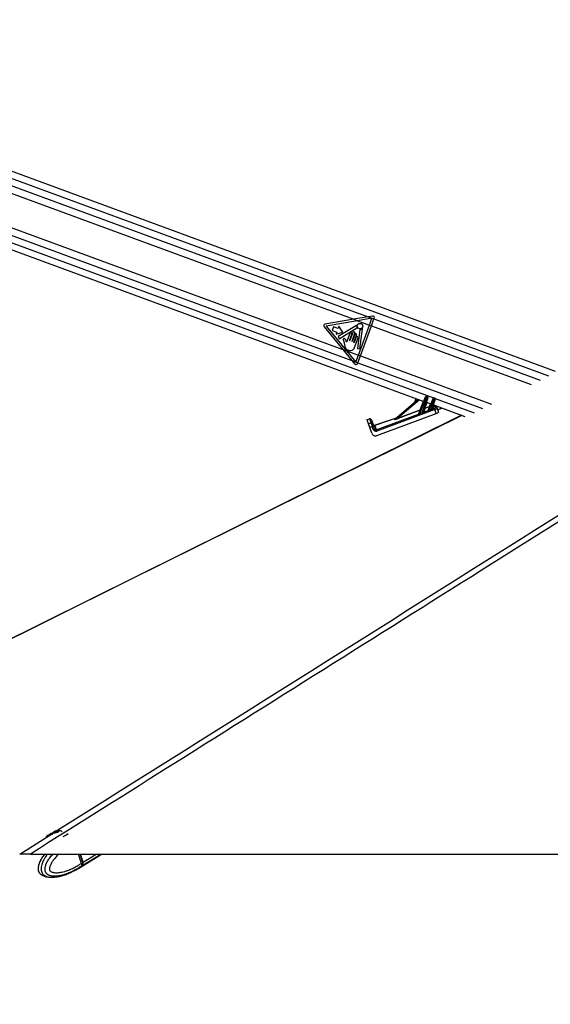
# Model space of a CAD drawing. Header units: millimetres. Extents: x 1684 to 18395, y 701 to 16538.
# Tile 23 of 61: x 4084 to 4892, y 5742 to 7240. Entities that reach past the tile are written whole.
import ezdxf

# ---------------------------------------------------------------- set-up
doc = ezdxf.new("R2010")
doc.units = ezdxf.units.MM
doc.header["$LTSCALE"] = 2
doc.layers.add('COMPONENT_GEOMETRY', color=7, linetype='Continuous')
doc.styles.add('SLDTEXTSTYLE0', font='TXT', dxfattribs={"width": 0.75})
doc.dimstyles.new('SLDDIMSTYLE1', dxfattribs={"dimtxt": 100, "dimasz": 6.604, "dimexe": 0, "dimexo": 0.0625, "dimgap": 25, "dimtad": 0, "dimtih": 1, "dimtoh": 1, "dimdec": 1, "dimrnd": 1e-09, "dimzin": 12, "dimdsep": 46, "dimtxsty": 'SLDTEXTSTYLE0', "dimsah": 1, "dimcen": 0.09, "dimadec": 0, "dimazin": 3, "dimtfac": 1, "dimtdec": 1, "dimtofl": 0, "dimtmove": 0, "dimatfit": 3, "dimfxl": 1, "dimfrac": 2, "dimtolj": 1, "dimtzin": 12, "dimarcsym": 0})

# ---------------------------------------------------------------- blocks, each defined once
blk = doc.blocks.new('_D_2')
at = {"layer": 'COMPONENT_GEOMETRY', "color": 7}
for p, q in [((7817.2, 5970.3), (7817.2, 3903.6)), ((7617.1, 3883.3), (7586.6, 3883.3)), ((7586.6, 3883.3), (7586.6, 3724.6)), ((8017.2, 3883.3), (8047.7, 3883.3)), ((8047.7, 3883.3), (8047.7, 3724.6)), ((7586.6, 3724.6), (7617.1, 3724.6)), ((8047.7, 3724.6), (8017.2, 3724.6)), ((7817.2, 1508.3), (7817.2, 3574.9)), ((3335.9, 1508.3), (7823.5, 1508.3))]:
    blk.add_line(p, q, dxfattribs=at)
for points in [[(7817.2, 5970.3), (7816.2, 5963.7), (7818.2, 5963.7)], [(7817.2, 1508.3), (7818.2, 1514.9), (7816.2, 1514.9)]]:
    blk.add_solid(points, dxfattribs=at)
at = {"layer": 'COMPONENT_GEOMETRY', "color": 7, "char_height": 100, "attachment_point": 1, "style": 'SLDTEXTSTYLE0'}
for s, insert in [('7\'3.83"', (7617.1, 3853.5)), ('2231', (7669.4, 3703.8))]:
    blk.add_mtext(s, dxfattribs=dict(at, insert=insert))

msp = doc.modelspace()

# ---------------------------------------------------------------- linework, layer by layer
at = {"color": 7, "linetype": 'Continuous', "lineweight": 25}
for p, q in [((4899.9, 6704.87), (3444.06, 7240.25)), ((3412.07, 7132.68), (4699.41, 6659.27)), ((3782.57, 7082.11), (4592.57, 6784.24)), ((3772.91, 7033.64), (4575.83, 6738.37)), ((4621.25, 6789.22), (4614.52, 6788.06)), ((4592.57, 6784.24), (4548.87, 6776.64)), ((4598.65, 6782), (4550.81, 6773.68)), ((4596.68, 6774.61), (4568.8, 6757.94)), ((4614.52, 6788.06), (4592.57, 6784.24)), ((4592.57, 6784.24), (4598.65, 6782)), ((4620.42, 6785.79), (4598.65, 6782)), ((4598.65, 6782), (4616.6, 6775.4)), ((4599.75, 6729.58), (4616.6, 6775.4)), ((4602.79, 6728.45), (4619.65, 6774.28)), ((4614.52, 6788.06), (4623.5, 6784.75)), ((4616.6, 6775.4), (4620.42, 6785.79)), ((4616.6, 6775.4), (4619.65, 6774.28)), ((4619.65, 6774.28), (4623.5, 6784.75)), ((4623.5, 6784.75), (4623.95, 6785.99)), ((4547.41, 6772.68), (4575.83, 6738.37)), ((4550.81, 6773.68), (4581.89, 6736.14)), ((4562.1, 6772.98), (4560.05, 6767.38)), ((4560.05, 6767.38), (4566.92, 6764.85)), ((4568.98, 6770.45), (4562.1, 6772.98)), ((4566.92, 6764.85), (4565.78, 6761.76)), ((4565.78, 6761.76), (4575.87, 6764.74)), ((4570.12, 6773.54), (4568.98, 6770.45)), ((4575.87, 6764.74), (4570.12, 6773.54)), ((4570.72, 6754.71), (4597.57, 6771.23)), ((4586.67, 6762.74), (4581.79, 6749.5)), ((4586.42, 6752.14), (4589.88, 6761.56)), ((4591.32, 6764.22), (4586.82, 6751.99)), ((4590.03, 6750.81), (4594.53, 6763.04)), ((4594.27, 6761.08), (4590.43, 6750.66)), ((4592.95, 6748.83), (4597.08, 6760.05)), ((4601.97, 6768.53), (4598.25, 6739.79)), ((4602.09, 6739.29), (4606.02, 6769.66)), ((4568.8, 6757.94), (4570.72, 6754.71)), ((4577.69, 6750.3), (4578.71, 6745.47)), ((4596.37, 6756.89), (4593.35, 6748.68)), ((4593.79, 6741.19), (4599.19, 6755.85)), ((4575.83, 6738.37), (4589.99, 6721.27)), ((4575.83, 6738.37), (4581.89, 6736.14)), ((4581.89, 6736.14), (4599.75, 6729.58)), ((4581.89, 6736.14), (4595.93, 6719.19)), ((4595.93, 6719.19), (4599.75, 6729.58)), ((4598.25, 6739.79), (4602.09, 6739.29)), ((4599.75, 6729.58), (4602.79, 6728.45)), ((4589.99, 6721.27), (4598.94, 6717.98)), ((4589.99, 6721.27), (4594.33, 6716.04)), ((4598.49, 6716.75), (4598.94, 6717.98)), ((4598.94, 6717.98), (4602.79, 6728.45)), ((4654.69, 6631.77), (4690.54, 6662.53)), ((4687.3, 6663.72), (4684.99, 6657.77)), ((4691.6, 6640.13), (4702.16, 6666.01)), ((4703.1, 6665.67), (4692.56, 6639.83)), ((4696.89, 6641.59), (4704.62, 6665.11)), ((4705.56, 6664.77), (4698.55, 6643.46)), ((4702.16, 6666.01), (4702.34, 6666.46)), ((4703.61, 6667.02), (4703.1, 6665.67)), ((4704.62, 6665.11), (4703.1, 6665.67)), ((4703.28, 6657.85), (4710.09, 6655.34)), ((4703.61, 6667.02), (4705.1, 6666.48)), ((4704.62, 6665.11), (4705.1, 6666.48)), ((4705.71, 6665.22), (4705.56, 6664.77)), ((4706.12, 6645.62), (4713.51, 6663.73)), ((4714.45, 6663.38), (4707.25, 6645.73)), ((4710.66, 6647.08), (4715.85, 6662.87)), ((4716.79, 6662.52), (4712.22, 6648.62)), ((4713.51, 6663.73), (4713.69, 6664.18)), ((4714.96, 6664.74), (4714.45, 6663.38)), ((4715.85, 6662.87), (4714.45, 6663.38)), ((4714.96, 6664.74), (4716.34, 6664.23)), ((4715.85, 6662.87), (4716.34, 6664.23)), ((4716.94, 6662.98), (4716.79, 6662.52)), ((4626.97, 6615.86), (4691.32, 6639.87)), ((4715.96, 6647.06), (4627.63, 6614.1)), ((4627.95, 6607.19), (4718.1, 6640.83)), ((4659.94, 6633.75), (4693.6, 6646.31)), ((4693.76, 6645.87), (4660.1, 6633.31)), ((4691.31, 6639.86), (4691.32, 6639.87)), ((4691.32, 6639.87), (4693.76, 6645.87)), ((4693.76, 6645.87), (4693.6, 6646.31)), ((4699.19, 6642.81), (4705.84, 6645.29)), ((4701.1, 6648.61), (4699.2, 6642.84)), ((4700.93, 6649.05), (4708.09, 6651.72)), ((4701.1, 6648.61), (4700.93, 6649.05)), ((4708.25, 6651.28), (4701.1, 6648.61)), ((4705.83, 6645.34), (4708.25, 6651.28)), ((4708.25, 6651.28), (4708.09, 6651.72)), ((4712.75, 6647.87), (4715.3, 6648.82)), ((4713.96, 6653.92), (4761.71, 6636.36)), ((4715.96, 6647.06), (4715.3, 6648.82)), ((4718.1, 6640.83), (4715.96, 6647.06)), ((4717.06, 6649.86), (4716.21, 6652.34)), ((4718.78, 6651.14), (4719.64, 6648.66)), ((4719.64, 6648.66), (4721.63, 6642.9)), ((4724.05, 6648.13), (4726.56, 6649.28)), ((4756.75, 6638.18), (3409.28, 5970.31)), ((4613.02, 6631.63), (4616.8, 6632.93)), ((4613.25, 6630.96), (4613.02, 6631.63)), ((4617.03, 6632.26), (4613.25, 6630.96)), ((4615.28, 6625.07), (4613.25, 6630.96)), ((4615.28, 6625.07), (4619.06, 6626.37)), ((4617.11, 6619.76), (4615.28, 6625.07)), ((4617.03, 6632.26), (4616.8, 6632.93)), ((4619.06, 6626.37), (4617.03, 6632.26)), ((4619.34, 6631.69), (4619.56, 6631.06)), ((4619.56, 6631.06), (4621.59, 6625.17)), ((4621.59, 6625.17), (4622.81, 6621.63)), ((4624.48, 6622.91), (4657.73, 6634.38)), ((4654.54, 6631.69), (4655.61, 6632.61)), ((4660.1, 6633.31), (4659.94, 6633.75)), ((4620.89, 6621.06), (4617.11, 6619.76)), ((4620.13, 6610.99), (4617.11, 6619.76)), ((4622.42, 6616.64), (4620.89, 6621.06)), ((4622.81, 6621.63), (4624.34, 6617.2)), ((4624.63, 6622.64), (4626.97, 6615.86)), ((4627.63, 6614.1), (4626.97, 6615.86)), ((4136.64, 6003.17), (4137.62, 6004.44)), ((4138.9, 6003.06), (4136.64, 6003.17)), ((4137.62, 6004.44), (4140.85, 6005.59)), ((4138.03, 6003.11), (4137.62, 6004.44)), ((4142.13, 6004.22), (4138.9, 6003.06)), ((4140.85, 6005.59), (4143.11, 6005.48)), ((4141.37, 6003.94), (4140.85, 6005.59)), ((4143.11, 6005.48), (4142.13, 6004.22)), ((4100.46, 5970.28), (6553.74, 5970.28)), ((4177.98, 5956.05), (4173.53, 5970.28)), ((4180.17, 5957.49), (4176.16, 5970.28)), ((4180.57, 5957.66), (4176.62, 5970.28)), ((4177.79, 5951.02), (4208.6, 5970.28)), ((4175.2, 5949.4), (4177.31, 5950.72)), ((4177.7, 5951.61), (4177.57, 5951.52)), ((4179.64, 5952.82), (4177.7, 5951.61)), ((4177.98, 5956.05), (4177.99, 5956.04)), ((4177.99, 5956.04), (4180.02, 5957.31)), ((4159.93, 5941.34), (4158.85, 5940.98)), ((4166.88, 5944.71), (4162.85, 5942.77)), ((4167.83, 5945.14), (4167.8, 5945.13))]:
    msp.add_line(p, q, dxfattribs=at)
at = {"color": 8, "linetype": 'Continuous', "lineweight": 25}
for p, q in [((3447.01, 7228.26), (4888.97, 6697.99)), ((3447.35, 7217.27), (4614.52, 6788.06)), ((3425.02, 7138.82), (4714.23, 6664.72)), ((3433.95, 7146.4), (4589.99, 6721.27)), ((4619.65, 6774.28), (4862.79, 6684.87)), ((4623.5, 6784.75), (4876.5, 6691.72)), ((4598.94, 6717.98), (4788.72, 6648.19)), ((4602.79, 6728.45), (4802.55, 6655)), ((4692.59, 6661.78), (4659.94, 6633.75)), ((4693.6, 6646.31), (4698.95, 6659.44)), ((4703.77, 6657.67), (4700.93, 6649.05)), ((4708.09, 6651.72), (4709.64, 6655.51)), ((4716.88, 6663.75), (4776.03, 6642)), ((4714.72, 6653.64), (4712.87, 6648)), ((4657.09, 6633.83), (4624.63, 6622.64)), ((4084.08, 5970.28), (4134.16, 6001.76)), ((4180.02, 5957.31), (4175.96, 5970.28)), ((4180.17, 5953.15), (4207.57, 5970.28)), ((4180.57, 5957.66), (4200.76, 5970.28))]:
    msp.add_line(p, q, dxfattribs=at)
at = {"color": 8, "linetype": 'Continuous', "lineweight": 25, "flags": 128}
msp.add_lwpolyline([(4757.33, 6637.97), (4467.91, 6494.5), (4245.92, 6384.47), (4023.92, 6274.43), (3579.92, 6054.36), (3410.3, 5970.28)], dxfattribs=at)
at = {"color": 7, "linetype": 'Continuous', "lineweight": 25, "flags": 128}
for points in [[(4125.66, 5997.47), (4124.27, 5996.07), (4124.14, 5995.9)], [(4136.54, 6002.41), (4137.98, 6002.5), (4139.71, 6002.87), (4141.46, 6003.46), (4142.97, 6004.18), (4144.01, 6004.92), (4144.42, 6005.57), (4144.14, 6006.04), (4143.21, 6006.24), (4141.77, 6006.15), (4140.04, 6005.79), (4138.29, 6005.2), (4136.78, 6004.48), (4135.74, 6003.73), (4135.33, 6003.08), (4135.61, 6002.62), (4136.54, 6002.41)], [(4177.55, 5950.87), (4178.63, 5951.61), (4180.17, 5953.15)], [(4180.17, 5957.49), (4180.17, 5957.48), (4180.17, 5957.45), (4180.14, 5957.41), (4180.09, 5957.36), (4180.02, 5957.31)]]:
    msp.add_lwpolyline(points, dxfattribs=at)
at = {"color": 7, "linetype": 'Continuous', "lineweight": 25}
msp.add_circle((4602.2, 6773.81), 4.08, dxfattribs=at)
for centre, radius, start, end in [((4621.67, 6786.83), 2.43, 339.80946, 99.86715), ((4549.29, 6774.24), 2.43, 99.86715, 219.63169), ((4596.89, 6774.26), 0.406, 355.1411, 120.87125), ((4602.2, 6773.81), 4.93, 175.1411, 204.68225), ((4588.27, 6762.15), 1.71, 339.80946, 159.80946), ((4592.92, 6763.63), 1.71, 339.80946, 159.80946), ((4595.67, 6760.57), 1.5, 339.80946, 159.80946), ((4597.36, 6771.58), 0.406, 301.60853, 24.68225), ((4602.37, 6768.48), 0.406, 91.84364, 172.62763), ((4602.2, 6773.81), 4.93, 271.84364, 309.84376), ((4605.62, 6769.71), 0.406, 352.62763, 129.84376), ((4586.62, 6752.07), 0.214, 159.80946, 339.80946), ((4590.23, 6750.74), 0.214, 159.80946, 339.80946), ((4593.15, 6748.75), 0.214, 159.80946, 339.80946), ((4597.78, 6756.37), 1.5, 339.80946, 159.80946), ((4596.2, 6717.59), 2.43, 219.63169, 339.80946), ((4700.16, 6659.11), 7.19, 65.82236, 73.79656), ((4703.27, 6666.08), 1, 69.80946, 157.80946), ((4702.61, 6658.21), 7.19, 65.82236, 73.79656), ((4704.76, 6665.54), 1, 341.80946, 69.80946), ((4711.51, 6656.83), 7.19, 65.82236, 73.79656), ((4714.62, 6663.8), 1, 69.80946, 157.80946), ((4713.85, 6655.97), 7.19, 65.82236, 73.79656), ((4715.99, 6663.29), 1, 341.80946, 69.80946), ((4691.16, 6640.31), 0.475, 288.05245, 337.57444), ((4691.16, 6640.33), 0.481, 288.63642, 337.63578), ((4708.59, 6646.38), 17.32, 202.24759, 203.20082), ((4695.05, 6649.56), 3.55, 245.89877, 253.72014), ((4693.61, 6646.33), 0.481, 288.63642, 337.63578), ((4712.29, 6647.8), 16.61, 201.98592, 203.07365), ((4699.03, 6643.29), 0.508, 165.02205, 287.74418), ((4699.03, 6643.31), 0.501, 163.0771, 289.61719), ((4700.93, 6649.08), 0.501, 163.0771, 289.61719), ((4701.94, 6652.53), 3.63, 245.74212, 253.87679), ((4705.68, 6645.8), 0.481, 288.63642, 337.63578), ((4705.65, 6645.77), 0.509, 291.55262, 336.803), ((4721.1, 6651.19), 14.89, 201.53304, 202.94464), ((4709.54, 6654.96), 3.55, 245.89877, 253.72014), ((4708.1, 6651.73), 0.481, 288.63642, 337.63578), ((4724.01, 6652.31), 14.33, 201.41243, 202.93497), ((4712.65, 6648.39), 0.533, 171.15523, 280.8258), ((4712.7, 6648.47), 0.501, 163.0771, 289.61719), ((4716.91, 6650.48), 1.99, 19.47997, 110.86185), ((4717.77, 6648), 1.99, 19.47997, 110.86185), ((4617.45, 6631.04), 2, 19.02327, 109.02327), ((4617.69, 6630.39), 1.98, 19.53828, 109.52918), ((4619.72, 6624.5), 1.98, 19.53828, 109.52918), ((4654.43, 6632.08), 0.403, 285.6314, 310.54217), ((4655.51, 6633), 0.403, 285.6314, 310.54217), ((4624.93, 6610.86), 10.97, 101.15143, 111.63519), ((4623.83, 6624.8), 2, 199.02327, 289.02327), ((4623.92, 6624.49), 1.99, 199.47997, 290.86185), ((4626.46, 6606.44), 10.97, 101.15143, 111.63519), ((4147.61, 5968.93), 36.01, 111.44861, 127.55484), ((4142.6, 5995.63), 10.63, 128.44741, 162.8048), ((4142.6, 5995.63), 10.63, 53.58723, 86.35079), ((4139.49, 6022.7), 27.93, 292.4902, 310.74366), ((4175.97, 5955.8), 4.96, 327.68813, 21.99579)]:
    msp.add_arc(centre, radius, start, end, dxfattribs=at)
at = {"color": 8, "linetype": 'Continuous', "lineweight": 25}
for centre, radius, start, end in [((4714.58, 6654.18), 0.511, 224.20153, 275.41738), ((4170.21, 5957.35), 9.39, 302.17479, 321.63836)]:
    msp.add_arc(centre, radius, start, end, dxfattribs=at)
at = {"color": 7, "linetype": 'Continuous', "lineweight": 25}
for centre, major_axis, ratio, start_param, end_param in [((4776.91, 6669.69), (103.01, 38.37), 0.0227344, 2.4518242, 2.5216581), ((4776.91, 6669.71), (103.01, 38.38), 0.0181876, 2.4518193, 2.5216531), ((4697.23, 6642.62), (1.33, 0.88), 0.1413197, 6.0198681, 6.1050657), ((4697.4, 6642.16), (1.8, 0.71), 0.1362995, 6.0850685, 6.1702661), ((4707.75, 6646.07), (1.92, 0.76), 0.1279519, 3.0195311, 3.2135318), ((4707.57, 6646.53), (1.45, 0.96), 0.1251415, 2.9604894, 3.1544901), ((4776.91, 6669.69), (103.01, 38.37), 0.0227344, 2.2607813, 2.3049304), ((4776.91, 6669.71), (103.01, 38.38), 0.0181876, 2.2607764, 2.3049254), ((4710.89, 6647.78), (1.33, 0.88), 0.1413197, 5.7955305, 6.1050657), ((4711.07, 6647.32), (1.8, 0.71), 0.1362995, 5.8607309, 6.1702661), ((4715.19, 6649.16), (1.87, 0.7), 0.177897, 4.7065772, 6.2785295), ((4715.87, 6647.31), (3.76, 1.35), 0.0660033, 4.710393, 6.2823453), ((4717.88, 6641.5), (3.75, 1.4), 0.177897, 4.7065772, 6.2785295), ((4730.14, 6648.88), (9.37, 3.51), 0.177897, 2.2100101, 3.1369368), ((4620.98, 6620.8), (-1.96, 5.67), 0.0003891, 0.1882216, 1.5247934), ((4661.37, 6634.26), (6.9, 2.67), 0.0588183, 2.9766642, 4.504268), ((4661.2, 6634.72), (6.58, 3.05), 0.0492954, 2.9686756, 4.4962794), ((4659.66, 6634.11), (4.09, 1.56), 0.0595806, 2.7223569, 2.9772863), ((4625.81, 6612.94), (-2.03, 5.8), 0.976801, 1.5664132, 3.1619593), ((4626.2, 6617.94), (-1.35, 3.87), 0.976801, 1.5664132, 3.1619593), ((4626.23, 6617.85), (-0.7, 2.01), 0.9409984, 1.5674146, 3.1629607), ((4631, 6604.01), (-6.52, 18.91), 0.0141088, 6.1068705, 6.2831853), ((4165.87, 5969.22), (-11.38, 18.54), 0.63517, 3.1467405, 3.3720422), ((4175.84, 5957.34), (-3.14, 5.11), 0.6360672, 3.3716747, 4.3342255)]:
    msp.add_ellipse(centre, major_axis=major_axis, ratio=ratio, start_param=start_param, end_param=end_param, dxfattribs=at)
at = {"color": 8, "linetype": 'Continuous', "lineweight": 25}
for centre, major_axis, ratio, start_param, end_param in [((4727.45, 6656.53), (11.24, 4.21), 0.177897, 2.8705189, 3.1369368), ((4728.14, 6654.69), (9.35, 3.56), 0.2225987, 2.7969828, 3.13447)]:
    msp.add_ellipse(centre, major_axis=major_axis, ratio=ratio, start_param=start_param, end_param=end_param, dxfattribs=at)
at = {"color": 7, "linetype": 'Continuous', "lineweight": 25}
for points, knots in [([(6036.8, 7188.78), (5945.54, 7131.22), (5694.35, 6972.78), (5122.33, 6612.89), (4568.08, 6264.31), (4174.01, 6016.52), (4100.46, 5970.28)], [0, 0, 0, 0, 0.1416012, 0.3897718, 0.8861157, 1, 1, 1, 1]), ([(4579.14, 6754.25), (4578.92, 6754.42), (4578.46, 6754.76), (4577.75, 6754.83), (4577.3, 6754.64), (4576.98, 6754.36), (4576.75, 6753.86), (4576.71, 6753.22), (4577.14, 6752.05), (4577.44, 6751.08), (4577.69, 6750.3)], [0, 0, 0, 0, 0.12715539, 0.25299828, 0.2998279, 0.34628868, 0.44215945, 0.53776619, 0.63046803, 1, 1, 1, 1]), ([(4578.71, 6745.47), (4578.88, 6744.58), (4579.23, 6742.79), (4580.28, 6740.22), (4582.35, 6738.33), (4584.82, 6737.13), (4587.54, 6736.54), (4590.29, 6736.94), (4592.65, 6738.6), (4593.4, 6740.31), (4593.79, 6741.19)], [0, 0, 0, 0, 0.12464346, 0.24934985, 0.37283906, 0.49864479, 0.6230839, 0.74897643, 0.86893978, 1, 1, 1, 1]), ([(4581.03, 6751.48), (4580.78, 6752.1), (4580.35, 6753.16), (4579.5, 6753.93), (4579.14, 6754.25)], [0, 0, 0, 0, 0.5752438, 1, 1, 1, 1]), ([(4581.57, 6749.69), (4581.44, 6750.04), (4581.22, 6750.62), (4581.08, 6751.23), (4581.03, 6751.48)], [0, 0, 0, 0, 0.592397, 1, 1, 1, 1]), ([(4581.79, 6749.5), (4581.79, 6749.5), (4581.75, 6749.52), (4581.66, 6749.57), (4581.6, 6749.65), (4581.57, 6749.69)], [0, 0, 0, 0, 0.01509855, 0.48600986, 1, 1, 1, 1]), ([(4692.67, 6639.56), (4692.55, 6639.52), (4692.34, 6639.44), (4692.02, 6639.41), (4691.73, 6639.45), (4691.49, 6639.56), (4691.37, 6639.66), (4691.3, 6639.77), (4691.3, 6639.82), (4691.31, 6639.86)], [0, 0, 0, 0, 0.1677551, 0.3094261, 0.4421052, 0.5973632, 0.7692312, 0.8002226, 1, 1, 1, 1]), ([(4691.6, 6640.13), (4691.59, 6640.08), (4691.58, 6639.98), (4691.69, 6639.8), (4691.86, 6639.67), (4692, 6639.64), (4692.13, 6639.64), (4692.21, 6639.66), (4692.38, 6639.71), (4692.47, 6639.77), (4692.56, 6639.83)], [0, 0, 0, 0, 0.2158633, 0.4289558, 0.5802581, 0.6862162, 0.7010964, 0.8134316, 0.8319841, 1, 1, 1, 1]), ([(4696.89, 6641.59), (4697.06, 6641.72), (4697.54, 6642.11), (4698.01, 6642.71), (4698.36, 6643.16), (4698.49, 6643.35), (4698.53, 6643.41), (4698.54, 6643.42)], [0, 0, 0, 0, 0.23895244, 0.67468883, 0.8398778, 0.95716121, 1, 1, 1, 1]), ([(4699.19, 6642.81), (4699.17, 6642.8), (4699.13, 6642.75), (4698.96, 6642.59), (4698.49, 6642.22), (4697.85, 6641.71), (4697.24, 6641.41), (4697.01, 6641.3)], [0, 0, 0, 0, 0.0443469, 0.1614893, 0.3224146, 0.7494638, 1, 1, 1, 1]), ([(4707.39, 6645.39), (4707.27, 6645.34), (4707.02, 6645.26), (4706.63, 6645.18), (4706.25, 6645.18), (4705.96, 6645.24), (4705.88, 6645.27), (4705.84, 6645.29)], [0, 0, 0, 0, 0.1896653, 0.387972, 0.5975579, 0.804387, 1, 1, 1, 1]), ([(4706.12, 6645.56), (4706.15, 6645.54), (4706.19, 6645.51), (4706.32, 6645.47), (4706.46, 6645.45), (4706.57, 6645.45), (4706.76, 6645.49), (4706.98, 6645.57), (4707.16, 6645.67), (4707.25, 6645.73)], [0, 0, 0, 0, 0.20401801, 0.36836347, 0.40895504, 0.56256989, 0.60852773, 0.80270533, 1, 1, 1, 1]), ([(4710.66, 6647.08), (4710.84, 6647.21), (4711.26, 6647.53), (4711.71, 6648.02), (4712.02, 6648.35), (4712.1, 6648.45), (4712.12, 6648.48)], [0, 0, 0, 0, 0.2922663, 0.7286182, 0.93734, 1, 1, 1, 1]), ([(4712.75, 6647.87), (4712.72, 6647.85), (4712.61, 6647.77), (4712.21, 6647.49), (4711.59, 6647.08), (4711.04, 6646.83), (4710.81, 6646.72)], [0, 0, 0, 0, 0.0628274, 0.2676698, 0.6966282, 1, 1, 1, 1]), ([(4100.46, 5970.28), (4099.02, 5970.28), (4096.1, 5970.28), (4092.29, 5970.28), (4089.05, 5970.28), (4086.75, 5970.28), (4085.11, 5970.28), (4084.42, 5970.28), (4084.08, 5970.28)], [0, 0, 0, 0, 0.1826783, 0.3707298, 0.5475769, 0.7300427, 0.8641936, 1, 1, 1, 1]), ([(4122.1, 5970.28), (4121.3, 5969.3), (4119.6, 5967.24), (4117.28, 5963.77), (4115.23, 5960.04), (4113.77, 5956.54), (4112.79, 5953.46), (4112.16, 5950.76), (4111.95, 5948.16), (4112.16, 5945.68), (4112.78, 5943.55), (4113.76, 5941.7), (4114.99, 5940.3), (4116.39, 5939.06), (4117.42, 5938.48), (4117.99, 5938.16)], [0, 0, 0, 0, 0.1144452, 0.2423771, 0.3595726, 0.4699017, 0.5474603, 0.6147461, 0.6810241, 0.7423736, 0.8000987, 0.8477613, 0.9002968, 0.9445918, 1, 1, 1, 1]), ([(4118.29, 5938.01), (4117.95, 5938.19), (4116.91, 5938.74), (4115.32, 5940.03), (4114.01, 5941.8), (4113.05, 5943.92), (4112.48, 5946.47), (4112.56, 5949.53), (4113.01, 5952.27), (4113.62, 5954.56), (4114.3, 5956.52), (4115.12, 5958.55), (4116.14, 5960.71), (4117.29, 5962.85), (4118.44, 5964.78), (4119.57, 5966.53), (4120.88, 5968.43), (4121.82, 5969.64), (4122.31, 5970.28)], [0, 0, 0, 0, 0.0385661, 0.116994, 0.1896802, 0.2212749, 0.2967172, 0.3764558, 0.4374457, 0.4994498, 0.5545624, 0.5977119, 0.6724765, 0.7483386, 0.7990567, 0.8632058, 0.9275131, 1, 1, 1, 1]), ([(4177.99, 5956.04), (4178.08, 5955.74), (4178.26, 5955.13), (4178.37, 5954.25), (4178.37, 5953.41), (4178.24, 5952.7), (4178.02, 5952.11), (4177.83, 5951.78), (4177.71, 5951.62), (4177.7, 5951.61)], [0, 0, 0, 0, 0.1727117, 0.3504341, 0.523145, 0.7008597, 0.8420721, 0.9859711, 1, 1, 1, 1]), ([(4119.71, 5937.39), (4119.3, 5937.54), (4118.73, 5937.75), (4118.17, 5938.06), (4118.01, 5938.15)], [0, 0, 0, 0, 0.7133373, 1, 1, 1, 1]), ([(4118.33, 5938.08), (4119.1, 5937.68), (4121.44, 5936.44), (4124.69, 5935.52), (4127.02, 5935.36), (4127.72, 5935.32)], [0, 0, 0, 0, 0.255869, 0.7784997, 1, 1, 1, 1]), ([(4133.05, 5934.85), (4135.85, 5935.02), (4140.95, 5935.33), (4146.96, 5936.76), (4150.97, 5937.94), (4153.27, 5938.71), (4155.51, 5939.53), (4157.3, 5940.2), (4158.59, 5940.77), (4158.88, 5940.9)], [0, 0, 0, 0, 0.3101749, 0.5646111, 0.6914731, 0.7792846, 0.8371049, 0.9628149, 1, 1, 1, 1]), ([(4159.93, 5941.34), (4160.26, 5941.5), (4160.91, 5941.82), (4161.9, 5942.32), (4162.53, 5942.62), (4162.81, 5942.75), (4162.85, 5942.77)], [0, 0, 0, 0, 0.320917, 0.6423854, 0.9503785, 1, 1, 1, 1]), ([(4166.88, 5944.71), (4167.1, 5944.81), (4167.53, 5945.03), (4167.84, 5945.16), (4167.83, 5945.15), (4167.82, 5945.14)], [0, 0, 0, 0, 0.3857357, 0.7707109, 1, 1, 1, 1]), ([(4167.83, 5945.15), (4167.95, 5945.21), (4170.47, 5946.47), (4172.89, 5947.97), (4175.21, 5949.41)], [0, 0, 0, 0, 0.0454832, 1, 1, 1, 1])]:
    msp.add_open_spline(points, degree=3, knots=knots, dxfattribs=at)
at = {"color": 8, "linetype": 'Continuous', "lineweight": 25}
for points, knots in [([(4140.83, 6005.95), (4399.42, 6168.51), (4797.69, 6418.88), (5335.74, 6757.13), (5659.73, 6960.82), (5888.62, 7104.72), (5977.76, 7160.76), (6022.33, 7188.78)], [0, 0, 0, 0, 0.41246918, 0.63526899, 0.85806882, 0.9290344, 1, 1, 1, 1]), ([(4126.55, 5970.28), (4126.36, 5970.03), (4125.65, 5969.13), (4124.22, 5967.13), (4122.72, 5964.84), (4121.46, 5962.7), (4120.46, 5960.86), (4119.54, 5958.97), (4118.58, 5956.7), (4117.61, 5953.93), (4116.74, 5950.14), (4116.66, 5945.98), (4117.59, 5942.45), (4118.94, 5940.21), (4120.49, 5938.55), (4122.11, 5937.33), (4123.96, 5936.39), (4125.95, 5935.68), (4127.77, 5935.26), (4129.46, 5935.02), (4131.13, 5934.87), (4132.33, 5934.86), (4133.06, 5934.85)], [0, 0, 0, 0, 0.01941794, 0.07186213, 0.15077514, 0.18522237, 0.21974356, 0.27405015, 0.30699998, 0.35998569, 0.4381149, 0.51694012, 0.57561791, 0.63421746, 0.67006085, 0.72110643, 0.77170982, 0.81661083, 0.87507047, 0.90981901, 0.94465759, 1, 1, 1, 1]), ([(4177.57, 5951.52), (4177.57, 5951.52), (4176.09, 5950.54), (4173.08, 5948.64), (4169, 5946.31), (4165.37, 5944.42), (4162.2, 5942.9), (4159.01, 5941.5), (4155.32, 5940.06), (4151.89, 5938.91), (4148.76, 5938.04), (4146.04, 5937.39), (4142.94, 5936.81), (4140.02, 5936.5), (4137.61, 5936.41), (4135.74, 5936.44), (4133.87, 5936.6), (4132.09, 5936.89), (4130.42, 5937.31), (4129.08, 5937.8), (4127.97, 5938.34), (4127.09, 5938.85), (4126.24, 5939.46), (4125.39, 5940.22), (4124.57, 5941.15), (4123.86, 5942.24), (4123.29, 5943.49), (4122.88, 5944.88), (4122.64, 5946.46), (4122.61, 5948.12), (4122.84, 5950.51), (4123.4, 5952.7), (4124.13, 5954.72), (4124.67, 5956.01), (4125.5, 5957.78), (4126.68, 5959.91), (4128.24, 5962.35), (4130.06, 5964.89), (4132.16, 5967.48), (4133.78, 5969.33), (4134.66, 5970.22), (4134.72, 5970.28)], [0, 0, 0, 0, 0.0000011, 0.0597921, 0.1196747, 0.160025, 0.2004065, 0.2408912, 0.2814156, 0.3393745, 0.3684288, 0.3975082, 0.4394931, 0.4816093, 0.5043352, 0.5271012, 0.5500248, 0.5730243, 0.5927598, 0.612607, 0.6244551, 0.6363528, 0.6484511, 0.6606469, 0.674517, 0.6886776, 0.7008285, 0.7151476, 0.7299659, 0.7451564, 0.7607189, 0.7959994, 0.8079843, 0.8221037, 0.8362677, 0.8648246, 0.89396, 0.9232093, 0.9602327, 0.9973729, 1, 1, 1, 1]), ([(4143.76, 5970.28), (4143.17, 5969.71), (4141.77, 5968.38), (4139.64, 5966.14), (4137.37, 5963.55), (4135.44, 5961.09), (4133.84, 5958.8), (4132.52, 5956.72), (4131.31, 5954.5), (4130.36, 5952.41), (4129.7, 5950.47), (4129.37, 5949.05), (4129.24, 5947.89), (4129.24, 5947.14), (4129.32, 5946.49), (4129.47, 5946), (4129.7, 5945.51), (4130.01, 5945.05), (4130.61, 5944.39), (4131.52, 5943.71), (4132.72, 5943.09), (4133.97, 5942.63), (4135.88, 5942.14), (4138.5, 5941.82), (4141.75, 5941.85), (4144.98, 5942.17), (4148.57, 5942.81), (4152.58, 5943.83), (4157.56, 5945.46), (4163.07, 5947.71), (4168.59, 5950.44), (4173.57, 5953.23), (4176.51, 5955.11), (4177.98, 5956.05)], [0, 0, 0, 0, 0.0290187, 0.0682129, 0.107638, 0.1471777, 0.173906, 0.2007117, 0.2278832, 0.2552825, 0.2730572, 0.2911264, 0.2994284, 0.3078922, 0.3134109, 0.3191169, 0.3238083, 0.3307659, 0.3378943, 0.3550535, 0.3726933, 0.389891, 0.4071984, 0.4510033, 0.4953036, 0.5377978, 0.580439, 0.6404577, 0.7006639, 0.7852911, 0.8702179, 0.9350585, 1, 1, 1, 1])]:
    msp.add_open_spline(points, degree=3, knots=knots, dxfattribs=at)

# ---------------------------------------------------------------- dimensions: what is measured, and where the dimension line sits
at = {"layer": 'COMPONENT_GEOMETRY', "color": 7}
dim = msp.add_linear_dim(base=(7817.17, 1508.27), p1=(10062.07, 5970.28), p2=(3333.37, 1508.27), angle=90, dimstyle='SLDDIMSTYLE1', dxfattribs=at)
dim.commit()
dim.dimension.update_dxf_attribs({"geometry": '_D_2', "text_midpoint": (7817.17, 3739.28), "dimtype": 160})

doc.saveas('drawing.dxf')
